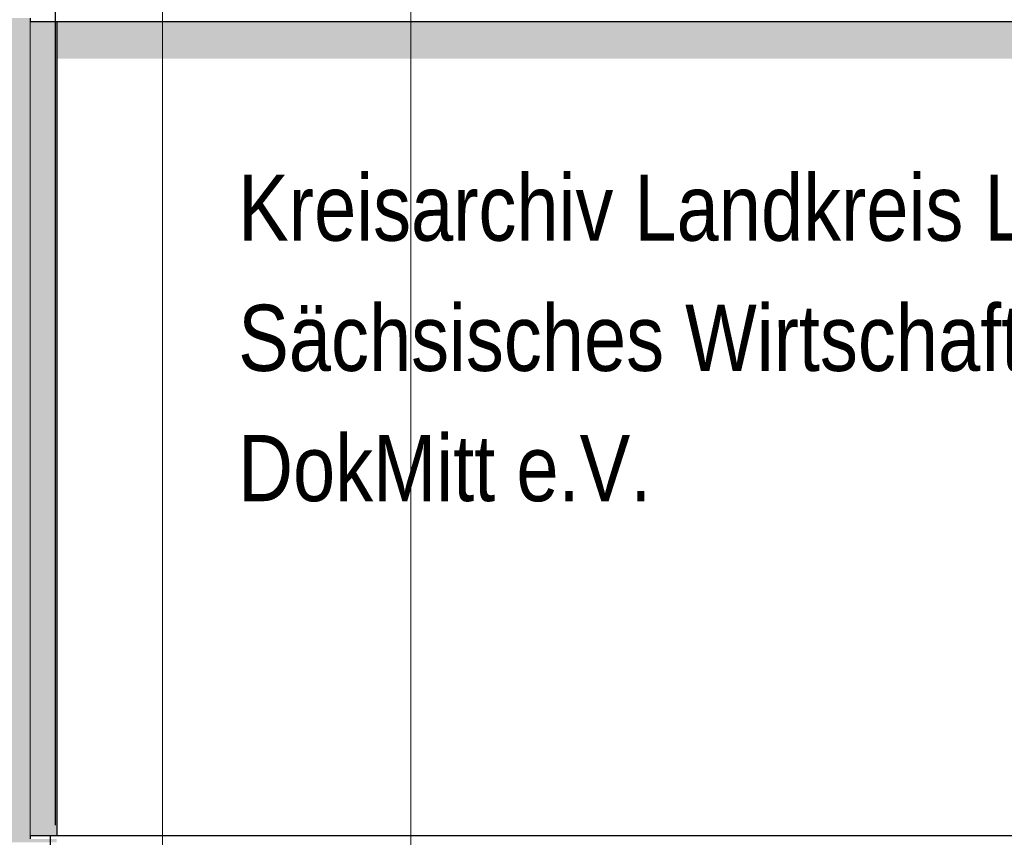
# Model space of a CAD drawing. Header units: metres. Extents: x -58265 to 590738, y -55036 to 35250.
# Tile 115 of 160: x 562429 to 565403, y -47041 to -44571. Entities that reach past the tile are written whole.
import ezdxf

# ---------------------------------------------------------------- set-up
doc = ezdxf.new("R2010")
doc.units = ezdxf.units.M
doc.header["$LTSCALE"] = 0.05
doc.linetypes.add('Strichlinie_ eng', pattern=[46, 30, -16])
for name, color, linetype in [('Ansicht Süd_3_A_1_Fassaden', 7, 'Continuous'), ('Ansicht Süd_3_A_1_Schraffuren', 7, 'Continuous'), ('Ansicht Süd_3_A_1_Wände_Außen', 7, 'Continuous'), ('Ansicht Süd_3_A_3_Achsen_Raster', 7, 'Continuous'), ('Ansicht Süd_3_A_4_Text', 7, 'Continuous')]:
    doc.layers.add(name, color=color, linetype=linetype)
doc.styles.add('ERSTELLTER_STIL_2', font='txt')

msp = doc.modelspace()

# ---------------------------------------------------------------- hatches: boundary and pattern name
at = {"layer": 'Ansicht Süd_3_A_1_Schraffuren', "linetype": 'Continuous', "lineweight": 15}
for points in [[(560685.9, -47056.1), (562540.9, -47056.1), (562540.9, -47046.1), (562460.9, -47046.1), (562460.9, -47036.1), (562461, -44576.1), (562460.9, -44566.1), (560981.4, -44566.1), (560981.4, -44664.4), (561015.8, -44664.4), (561015.8, -44704.5), (561030.6, -44704.5), (561068.5, -44668.7), (561069.3, -44668.7), (561069.3, -44674.6), (561073.2, -44674.6), (561073.8, -44674), (561073.8, -44704.5), (561116.2, -44704.5), (561156.9, -44668.7), (561205.4, -44668.7), (560685.9, -45403.3)], [(562461, -47036.1), (562540.9, -47036.1), (562540.9, -44576.1), (562461, -44576.1)], [(569405.9, -44576.1), (562540.9, -44576.1), (562540.9, -44689.2), (569325.9, -44689.2), (569326, -47036.1), (569405.9, -47036.1)]]:
    msp.add_hatch(color=7, dxfattribs=at).paths.add_polyline_path(points)

# ---------------------------------------------------------------- linework, layer by layer
at = {"layer": 'Ansicht Süd_3_A_1_Fassaden', "color": 7, "linetype": 'Continuous', "lineweight": 25}
for p, q in [((562535.9, -44336.1), (562535.9, -47004.8)), ((562460.9, -44566.1), (562460.9, -44576.1)), ((562460.9, -44576.1), (569405.9, -44576.1)), ((562460.9, -47036.1), (562460.9, -47046.1)), ((562460.9, -47036.1), (569405.9, -47036.1)), ((562520.9, -47036.1), (562520.9, -50686.1))]:
    msp.add_line(p, q, dxfattribs=at)
at = {"layer": 'Ansicht Süd_3_A_1_Wände_Außen', "color": 7, "linetype": 'Continuous', "lineweight": 15}
msp.add_line((562461, -44576.1), (562461, -47036.1), dxfattribs=at)
at = {"layer": 'Ansicht Süd_3_A_1_Wände_Außen', "color": 7, "linetype": 'Continuous', "lineweight": 25}
msp.add_line((562540.9, -44576.1), (562540.9, -47036.1), dxfattribs=at)
at = {"layer": 'Ansicht Süd_3_A_3_Achsen_Raster', "color": 7, "linetype": 'Strichlinie_ eng', "lineweight": 15}
for p, q in [((562860.9, -38686.1), (562860.9, -53686.1)), ((563610.9, -38686.1), (563610.9, -53686.1))]:
    msp.add_line(p, q, dxfattribs=at)

# ---------------------------------------------------------------- texts
at = {"layer": 'Ansicht Süd_3_A_4_Text', "color": 53, "linetype": 'Continuous', "lineweight": 18, "insert": (563089.3, -46028.5), "char_height": 200, "attachment_point": 7, "line_spacing_factor": 1.17999, "style": 'ERSTELLTER_STIL_2'}
msp.add_mtext('\\A1;{\\pql;\\fSwis721 Cn BT|b0|i0|c0|p0;\\W1.000000;Kreisarchiv Landkreis Leipzig\\P\\pql;\\fSwis721 Cn BT|b0|i0|c0|p0;\\W1.000000;Sächsisches Wirtschaftsarchiv e.V.\\P\\pql;\\fSwis721 Cn BT|b0|i0|c0|p0;\\W1.000000;DokMitt e.V.}', dxfattribs=at)

doc.saveas('drawing.dxf')
